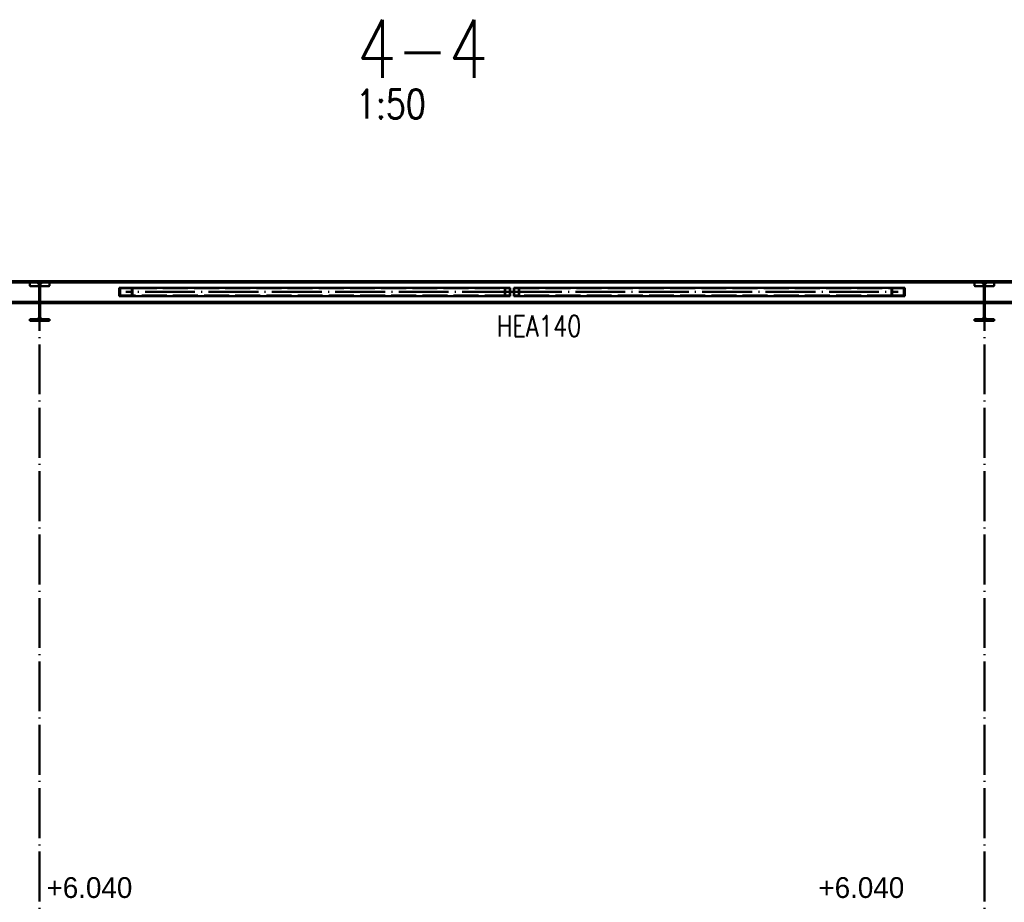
# Paper-space layout 'Layout1' of a CAD drawing. Extents: x -2 to 1243, y -36 to 596.
# Tile 21 of 132: x 192 to 310, y 186 to 292. Entities that reach past the tile are written whole.
import ezdxf

# ---------------------------------------------------------------- set-up
doc = ezdxf.new("R2010")
doc.units = 0
doc.linetypes.add('ACAD_ISO02W100', pattern=[15, 12, -3])
doc.linetypes.add('ACAD_ISO04W100', pattern=[30.5, 24, -3, 0.5, -3])
doc.layers.add('AS_INS_ON', color=7, linetype='CONTINUOUS')
for name, color, linetype, lineweight in [('SS_2.ET-HALA_TaO-VESTAVBA_A1÷B2-VAZBA2', 51, 'CONTINUOUS', 50), ('SS_NADPIS_7', 6, 'CONTINUOUS', 70), ('SS_POPIS_PROFILU', 13, 'CONTINUOUS', 25), ('SS_SRAFY', 8, 'CONTINUOUS', 18)]:
    doc.layers.add(name, color=color, linetype=linetype, lineweight=lineweight)
doc.styles.add('romans.shx', font='romans.shx', dxfattribs={"height": 5})
pattern_1 = [(45, (194.34228, 60.281964), (-0.04490128, 0.04490128), [])]

psp = doc.layouts.get("Layout1")

# ---------------------------------------------------------------- hatches: boundary and pattern name
at = {"layer": 'SS_SRAFY'}
h = psp.add_hatch(dxfattribs=at)
h.set_pattern_fill('ANSI31', color=5, scale=0.02, style=0)
h.set_pattern_definition(pattern_1)
h.paths.add_polyline_path([(193.1423, 255.678), (193.1423, 255.482), (195.5423, 255.482), (195.5423, 255.678), (194.7043, 255.678, -0.41421356), (194.4043, 255.978), (194.4043, 259.786, -0.41421356), (194.7043, 260.086), (195.5423, 260.086), (195.5423, 260.282), (193.1423, 260.282), (193.1423, 260.086), (193.9803, 260.086, -0.41421356), (194.2803, 259.786), (194.2803, 255.978, -0.41421356), (193.9803, 255.678)], flags=0)
h = psp.add_hatch(dxfattribs=at)
h.set_pattern_fill('ANSI31', color=5, scale=0.02, style=0)
h.set_pattern_definition(pattern_1)
h.paths.add_polyline_path([(309.1423, 255.678), (308.3043, 255.678, -0.41421356), (308.0043, 255.978), (308.0043, 259.786, -0.41421356), (308.3043, 260.086), (309.1423, 260.086), (309.1423, 260.282), (306.7423, 260.282), (306.7423, 260.086), (307.5803, 260.086, -0.41421356), (307.8803, 259.786), (307.8803, 255.978, -0.41421356), (307.5803, 255.678), (306.7423, 255.678), (306.7423, 255.482), (309.1423, 255.482)], flags=0)

# ---------------------------------------------------------------- linework, layer by layer
at = {"layer": 'SS_2.ET-HALA_TaO-VESTAVBA_A1÷B2-VAZBA2', "color": 7, "linetype": 'ACAD_ISO04W100', "ltscale": 0.25}
for p, q in [((194.3423, 260.282), (80.7423, 260.282)), ((194.3423, 260.282, 8771), (194.3423, 181.082, 8771)), ((307.9423, 260.282), (194.3423, 260.282)), ((307.9423, 260.282, 8771), (307.9423, 181.082, 8771)), ((399.6423, 260.282), (307.9423, 260.282)), ((251.1423, 258.962), (204.7145, 258.962)), ((251.1423, 258.962), (297.5701, 258.962))]:
    psp.add_line(p, q, dxfattribs=at)
at = {"layer": 'SS_2.ET-HALA_TaO-VESTAVBA_A1÷B2-VAZBA2', "color": 1, "linetype": 'Continuous', "ltscale": 0.25}
for p, q in [((193.1423, 260.282), (81.9423, 260.282)), ((193.1423, 260.112), (81.9423, 260.112)), ((195.5423, 260.282), (193.1423, 260.282)), ((193.1423, 260.282), (193.1423, 260.086)), ((193.1423, 260.086), (193.9803, 260.086)), ((193.1423, 260.086), (193.1423, 259.782)), ((194.2803, 259.682), (193.2423, 259.682)), ((194.2803, 259.786), (194.2803, 255.978)), ((194.4043, 255.978), (194.4043, 259.786)), ((195.4423, 259.682), (194.4043, 259.682)), ((194.7043, 260.086), (195.5423, 260.086)), ((195.5423, 260.086), (195.5423, 260.282)), ((306.7423, 260.282), (195.5423, 260.282)), ((306.7423, 260.112), (195.5423, 260.112)), ((195.5423, 259.782), (195.5423, 260.086)), ((203.92, 259.462), (204.0153, 259.462)), ((203.92, 259.462), (203.92, 258.462)), ((204.0153, 259.462), (205.5089, 259.462)), ((204.0153, 259.402), (205.4136, 259.402)), ((204.0153, 259.402), (204.0153, 258.522)), ((205.4136, 259.402), (205.4136, 258.522)), ((205.5089, 259.462), (250.9092, 259.462)), ((205.5089, 259.462), (205.5089, 258.462)), ((250.9092, 258.462), (250.9092, 259.462)), ((251.3753, 259.462), (296.7756, 259.462)), ((251.3753, 259.462), (251.3753, 258.462)), ((296.7756, 259.462), (298.3646, 259.462)), ((296.7756, 258.462), (296.7756, 259.462)), ((296.871, 259.402), (298.2692, 259.402)), ((296.871, 258.522), (296.871, 259.402)), ((298.2692, 258.522), (298.2692, 259.402)), ((298.3646, 258.462), (298.3646, 259.462)), ((309.1423, 260.282), (306.7423, 260.282)), ((306.7423, 260.282), (306.7423, 260.086)), ((306.7423, 260.086), (307.5803, 260.086)), ((306.7423, 260.086), (306.7423, 259.782)), ((307.8803, 259.682), (306.8423, 259.682)), ((307.8803, 259.786), (307.8803, 255.978)), ((308.0043, 255.978), (308.0043, 259.786)), ((309.0423, 259.682), (308.0043, 259.682)), ((308.3043, 260.086), (309.1423, 260.086)), ((309.1423, 260.086), (309.1423, 260.282)), ((398.4423, 260.282), (309.1423, 260.282)), ((398.4423, 260.112), (309.1423, 260.112)), ((309.1423, 259.782), (309.1423, 260.086)), ((203.92, 258.462), (205.5089, 258.462)), ((205.4136, 258.522), (204.0153, 258.522)), ((205.5089, 258.462), (250.9092, 258.462)), ((251.3753, 258.462), (296.7756, 258.462)), ((296.7756, 258.462), (298.3646, 258.462)), ((298.2692, 258.522), (296.871, 258.522)), ((194.2803, 257.792), (80.8043, 257.792)), ((80.8043, 257.622), (194.2803, 257.622)), ((307.8803, 257.792), (194.4043, 257.792)), ((194.4043, 257.622), (307.8803, 257.622)), ((399.5803, 257.792), (308.0043, 257.792)), ((308.0043, 257.622), (399.5803, 257.622)), ((193.9803, 255.678), (193.1423, 255.678)), ((193.1423, 255.678), (193.1423, 255.482)), ((195.5423, 255.482), (193.1423, 255.482)), ((195.5423, 255.678), (194.7043, 255.678)), ((195.5423, 255.482), (195.5423, 255.678)), ((307.5803, 255.678), (306.7423, 255.678)), ((306.7423, 255.678), (306.7423, 255.482)), ((309.1423, 255.482), (306.7423, 255.482)), ((309.1423, 255.678), (308.3043, 255.678)), ((309.1423, 255.482), (309.1423, 255.678))]:
    psp.add_line(p, q, dxfattribs=at)
at = {"layer": 'SS_2.ET-HALA_TaO-VESTAVBA_A1÷B2-VAZBA2', "color": 3, "linetype": 'ACAD_ISO02W100', "ltscale": 0.25}
for p, q in [((205.4136, 259.402), (250.8715, 259.402)), ((250.2799, 258.462), (250.2799, 259.462)), ((250.3176, 258.522), (250.3176, 259.402)), ((250.8715, 258.522), (250.8715, 259.402)), ((251.4131, 259.402), (296.871, 259.402)), ((251.4131, 259.402), (251.4131, 258.522)), ((251.9669, 259.402), (251.9669, 258.522)), ((252.0047, 259.462), (252.0047, 258.462)), ((250.8715, 258.522), (205.4136, 258.522)), ((296.871, 258.522), (251.4131, 258.522))]:
    psp.add_line(p, q, dxfattribs=at)
at = {"layer": 'SS_2.ET-HALA_TaO-VESTAVBA_A1÷B2-VAZBA2', "color": 1, "linetype": 'Continuous', "ltscale": 0.25, "extrusion": (7.27412e-13, 3.01441e-13, -1)}
for centre in [(-193.2423, 259.782), (-306.8423, 259.782)]:
    psp.add_arc(centre, 0.1, 270, 0, dxfattribs=at)
at = {"layer": 'SS_2.ET-HALA_TaO-VESTAVBA_A1÷B2-VAZBA2', "color": 1, "linetype": 'Continuous', "ltscale": 0.25, "extrusion": (-5.04137e-14, -1.21205e-13, -1)}
psp.add_arc((-193.9803, 259.786), 0.3, 90, 180, dxfattribs=at)
at = {"layer": 'SS_2.ET-HALA_TaO-VESTAVBA_A1÷B2-VAZBA2', "color": 1, "linetype": 'Continuous', "ltscale": 0.25, "extrusion": (1.21082e-13, -5.01688e-14, -1)}
psp.add_arc((-194.7043, 259.786), 0.3, 0, 90, dxfattribs=at)
at = {"layer": 'SS_2.ET-HALA_TaO-VESTAVBA_A1÷B2-VAZBA2', "color": 1, "linetype": 'Continuous', "ltscale": 0.25, "extrusion": (-1.50874e-13, 3.63859e-13, -1)}
psp.add_arc((-195.4423, 259.782), 0.1, 180, 270, dxfattribs=at)
at = {"layer": 'SS_2.ET-HALA_TaO-VESTAVBA_A1÷B2-VAZBA2', "color": 1, "linetype": 'Continuous', "ltscale": 0.25, "extrusion": (-1.00644e-13, -2.42471e-13, -1)}
psp.add_arc((-307.5803, 259.786), 0.3, 90, 180, dxfattribs=at)
at = {"layer": 'SS_2.ET-HALA_TaO-VESTAVBA_A1÷B2-VAZBA2', "color": 1, "linetype": 'Continuous', "ltscale": 0.25, "extrusion": (2.42348e-13, -1.00399e-13, -1)}
psp.add_arc((-308.3043, 259.786), 0.3, 0, 90, dxfattribs=at)
at = {"layer": 'SS_2.ET-HALA_TaO-VESTAVBA_A1÷B2-VAZBA2', "color": 1, "linetype": 'Continuous', "ltscale": 0.25, "extrusion": (-3.01564e-13, 7.27657e-13, -1)}
psp.add_arc((-309.0423, 259.782), 0.1, 180, 270, dxfattribs=at)
at = {"layer": 'SS_2.ET-HALA_TaO-VESTAVBA_A1÷B2-VAZBA2', "color": 1, "linetype": 'Continuous', "ltscale": 0.25, "extrusion": (-5.04137e-14, 1.21327e-13, -1)}
psp.add_arc((-193.9803, 255.978), 0.3, 180, 270, dxfattribs=at)
at = {"layer": 'SS_2.ET-HALA_TaO-VESTAVBA_A1÷B2-VAZBA2', "color": 1, "linetype": 'Continuous', "ltscale": 0.25, "extrusion": (1.21082e-13, 5.02912e-14, -1)}
psp.add_arc((-194.7043, 255.978), 0.3, 270, 0, dxfattribs=at)
at = {"layer": 'SS_2.ET-HALA_TaO-VESTAVBA_A1÷B2-VAZBA2', "color": 1, "linetype": 'Continuous', "ltscale": 0.25, "extrusion": (-1.00644e-13, 2.42593e-13, -1)}
psp.add_arc((-307.5803, 255.978), 0.3, 180, 270, dxfattribs=at)
at = {"layer": 'SS_2.ET-HALA_TaO-VESTAVBA_A1÷B2-VAZBA2', "color": 1, "linetype": 'Continuous', "ltscale": 0.25, "extrusion": (2.42348e-13, 1.00521e-13, -1)}
psp.add_arc((-308.3043, 255.978), 0.3, 270, 0, dxfattribs=at)

# ---------------------------------------------------------------- texts
at = {"layer": 'AS_INS_ON', "color": 3}
for p in [(195.1704, 186.082), (287.9914, 186.082)]:
    psp.add_text('+6.040', height=2.5, dxfattribs=at).set_placement(p)
at = {"layer": 'SS_NADPIS_7', "color": 6, "style": 'romans.shx', "width": 0.8}
psp.add_text('4-4', height=7, dxfattribs=at).set_placement((232.4471, 284.7107))
at = {"layer": 'SS_NADPIS_7', "color": 2, "style": 'romans.shx', "width": 0.8}
psp.add_text('1:50', height=3.5, dxfattribs=at).set_placement((232.3735, 279.8107))
at = {"layer": 'SS_POPIS_PROFILU', "color": 13, "style": 'romans.shx', "width": 0.8}
psp.add_text('HEA140', height=2.5, dxfattribs=at).set_placement((249.2892, 253.6197))

doc.saveas('drawing.dxf')
